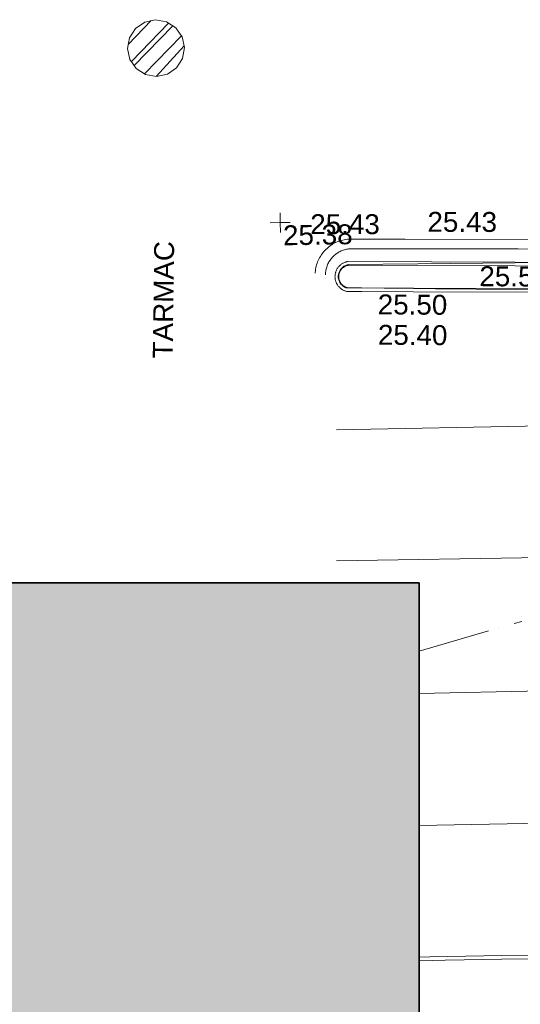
# Model space of a CAD drawing. Header units: millimetres. Extents: x -287732 to 520720, y -103372 to 287754.
# Tile 90 of 256: x -16074 to -6642, y -60359 to -41798. Entities that reach past the tile are written whole.
import ezdxf

# ---------------------------------------------------------------- set-up
doc = ezdxf.new("R2010")
doc.units = ezdxf.units.MM
doc.linetypes.add('IMPORT-HIDDEN2 _3_', pattern=[4762.5, 3175, -1587.5])
doc.linetypes.add('IMPORT-UG_ELEC_STREET LIGHTING_QLB2 _2_', pattern=[2700, 1500, -300.0000000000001, 0, -250, 150, -300.0000000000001, 0, -200])
for name, color, linetype, lineweight, true_color in [('00_UAV_KERB_BOTTOM', 1, 'Continuous', 9, 0xff0000), ('00_UAV_KERB_TOP', 7, 'Continuous', 9, 0xa500a5), ('00_UAV_LEVEL_SPOT', 7, 'Continuous', 9, 0x666666), ('00_UAV_ROAD_MARKING_WHITE_CONTINUOUS', 7, 'Continuous', 9, 0x999999), ('00_UAV_ROAD_MARKING_YELLOW_CONTINUOUS', 40, 'Continuous', 9, 0xffbf00), ('01_DTM_CONTOUR_MNR', 7, 'Continuous', 9, 0xa5a552), ('12333-PUM-2D-U-0001-C01 - Rev2_REVIT IMPORT_dwg', 7, 'Continuous', 9, 0x767676), ('A_RHA_Line', 7, 'Continuous', 9, 0x00a600), ('PUM-CHAMBER EXTENTS', 6, 'IMPORT-HIDDEN2 _3_', 9, 0xff00ff), ('PUM-ELECTRIC-SL-QLB2', 7, 'IMPORT-UG_ELEC_STREET LIGHTING_QLB2 _2_', 9, 0xff7f7f)]:
    doc.layers.add(name, color=color, linetype=linetype, lineweight=lineweight, true_color=true_color)
doc.layers.add('00_UAV_SURVEY_TEXT', color=7, linetype='Continuous', lineweight=9)
doc.layers.add('A_RHA_Detail', color=7, linetype='Continuous', lineweight=9)
doc.styles.add('Swis721 Lt BT_2', font='swissl.ttf', dxfattribs={"height": 375})

# ---------------------------------------------------------------- blocks, each defined once
blk = doc.blocks.new('12333-PUM-2D-U-0001-C01 - Rev2_REVIT IMPORT_dwg_UAV-2077255-Site Location Plan Proposed')
at = {"layer": '00_UAV_LEVEL_SPOT', "color": 254, "true_color": 0xcccccc, "flags": 128}
for points in [[(500.0000000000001, 0), (0, 0), (0, 500.0000000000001)], [(0, -500.0000000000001), (0, 0), (-500.0000000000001, 0)]]:
    blk.add_lwpolyline(points, dxfattribs=at)
blk = doc.blocks.new('12333-PUM-2D-U-0001-C01 - Rev2_REVIT IMPORT_dwg_MGS62954_T2_Galway_ITM_3d_Rev1-2077680-Site Location Plan Proposed')
at = {"layer": '00_UAV_KERB_BOTTOM', "color": 254, "true_color": 0xcccccc, "flags": 128}
for points in [[(533895187.2137085, 725509159.2503065), (533894412.2678878, 725509178.537591), (533891263.2678878, 725509245.537591), (533891254.8384916, 725509244.2914811), (533891243.0099828, 725509242.1079209), (533891231.2832878, 725509239.4309494), (533891219.6789788, 725509236.2652631), (533891208.2174141, 725509232.6164156), (533891196.9187009, 725509228.4908082), (533891185.8026612, 725509223.8956788), (533891174.8887961, 725509218.8390886), (533891164.1962523, 725509213.3299085), (533891153.7437883, 725509207.3778037), (533891143.5497411, 725509200.9932162), (533891133.6319947, 725509194.1873467), (533891124.0079478, 725509186.9721351), (533891114.6944849, 725509179.3602391), (533891105.7079445, 725509171.3650125), (533891097.064092, 725509163.000482), (533891088.778092, 725509154.2813215), (533891080.8644806, 725509145.2228277), (533891073.3371413, 725509135.840892), (533891066.2092793, 725509126.1519738), (533891059.4933995, 725509116.1730703), (533891053.2012838, 725509105.9216881), (533891047.3439707, 725509095.4158117), (533891041.9317357, 725509084.6738721), (533891036.9740741, 725509073.714714), (533891032.4796831, 725509062.5575637), (533891028.4564474, 725509051.2219943), (533891024.9114251, 725509039.7278925), (533891021.8508354, 725509028.0954231), (533891019.2800477, 725509016.344993), (533891017.2035719, 725509004.4972169), (533891015.6250507, 725508992.5728792), (533891014.5472539, 725508980.5928997), (533891013.9720719, 725508968.5782952), (533891013.9005136, 725508956.5501436), (533891014.3327051, 725508944.5295461), (533891015.2678878, 725508932.5375909), (533891015.5112889, 725508930.1804488), (533891017.0463155, 725508918.2504343), (533891019.0795729, 725508906.3951646), (533891021.607494, 725508894.635438), (533891024.6256437, 725508882.9918848), (533891028.1287276, 725508871.4849323), (533891032.1105998, 725508860.134767), (533891036.5642746, 725508848.9613013), (533891041.4819391, 725508837.9841374), (533891046.854966, 725508827.2225325), (533891052.6739291, 725508816.6953664), (533891058.9286196, 725508806.4211073), (533891065.6080652, 725508796.4177798), (533891072.7005478, 725508786.7029332), (533891080.1936247, 725508777.29361), (533891088.0741501, 725508768.2063185), (533891096.3282993, 725508759.4569999), (533891104.941592, 725508751.061004), (533891113.8989168, 725508743.03306), (533891123.18456, 725508735.3872515), (533891132.7822314, 725508728.1369923), (533891142.6750934, 725508721.2950015), (533891152.8457904, 725508714.8732822), (533891163.2764798, 725508708.8831011), (533891173.9488624, 725508703.3349657), (533891184.8442152, 725508698.23861), (533891195.9434243, 725508693.6029747), (533891207.2270177, 725508689.4361926), (533891218.6752003, 725508685.7455728), (533891230.2678878, 725508682.5375907), (533891511.5707954, 725508675.5835317), (533892484.2678878, 725508651.537591), (533895915.2678879, 725508587.5375911)], [(533895686.4030231, 725496104.9121256), (533893930.4030232, 725496116.9121256), (533892576.4290617, 725496113.0981144), (533892372.6998381, 725496112.5242292)]]:
    blk.add_lwpolyline(points, dxfattribs=at)
at = {"layer": '00_UAV_KERB_TOP', "color": 254, "true_color": 0xcccccc, "flags": 128}
for points in [[(533895412.2441462, 725509083.6279461), (533894410.6525403, 725509108.5561174), (533891267.6727901, 725509175.4280273), (533891266.3142556, 725509175.2271961), (533891257.1593093, 725509173.5371796), (533891248.2916476, 725509171.5128685), (533891239.5165331, 725509169.118994), (533891230.849361, 725509166.3597555), (533891222.305337, 725509163.2399944), (533891213.8994496, 725509159.7651831), (533891205.6464453, 725509155.9414172), (533891197.5608029, 725509151.7754062), (533891189.6567076, 725509147.2744575), (533891181.9480255, 725509142.4464675), (533891174.4482803, 725509137.2999068), (533891167.1706298, 725509131.8438039), (533891160.1278406, 725509126.0877299), (533891153.3322684, 725509120.0417842), (533891146.7958351, 725509113.7165725), (533891140.5300079, 725509107.123192), (533891134.5457788, 725509100.2732089), (533891128.8536466, 725509093.1786411), (533891123.4635969, 725509085.8519348), (533891118.3850856, 725509078.3059433), (533891113.6270226, 725509070.553905), (533891109.1977549, 725509062.6094195), (533891105.1050529, 725509054.4864242), (533891101.3560967, 725509046.1991696), (533891097.9574631, 725509037.7621942), (533891094.9151143, 725509029.1902995), (533891092.2343883, 725509020.4985238), (533891089.9199876, 725509011.7021147), (533891087.975972, 725509002.8165047), (533891086.4057525, 725508993.8572816), (533891085.2120836, 725508984.8401637), (533891084.3970594, 725508975.7809699), (533891083.96211, 725508966.6955922), (533891083.9079981, 725508957.5999706), (533891084.2348188, 725508948.5100616), (533891084.9877771, 725508938.854791), (533891086.286836, 725508928.6379426), (533891087.824374, 725508919.6730536), (533891089.735974, 725508910.7804133), (533891092.0182821, 725508901.9756228), (533891094.6672944, 725508893.2741292), (533891097.6783643, 725508884.691197), (533891101.0462085, 725508876.2418844), (533891104.7649192, 725508867.941014), (533891108.8279723, 725508859.8031477), (533891113.2282398, 725508851.842563), (533891117.9580024, 725508844.0732253), (533891123.0089619, 725508836.5087646), (533891128.3722579, 725508829.1624513), (533891134.0384813, 725508822.0471733), (533891139.997691, 725508815.1754138), (533891146.2394327, 725508808.5592276), (533891152.7527568, 725508802.210222), (533891159.5262363, 725508796.1395353), (533891166.5479882, 725508790.3578173), (533891173.8056945, 725508784.8752115), (533891181.2866219, 725508779.7013359), (533891188.9776462, 725508774.8452673), (533891196.8652757, 725508770.3155254), (533891204.9356725, 725508766.1200563), (533891213.1746781, 725508762.2662203), (533891221.5678382, 725508758.7607785), (533891230.1004291, 725508755.6098812), (533891238.7574816, 725508752.8190551), (533891240.6223285, 725508752.3030057), (533891506.5040004, 725508745.7301733), (533892485.7856263, 725508721.5214571), (533895986.9257804, 725508656.2131007)], [(533895755.1650898, 725496034.4405909), (533893930.2624368, 725496046.9114518), (533892861.0910811, 725496043.8997014), (533892371.4779187, 725496042.5205095)]]:
    blk.add_lwpolyline(points, dxfattribs=at)
at = {"layer": '00_UAV_ROAD_MARKING_WHITE_CONTINUOUS', "color": 254, "true_color": 0xcccccc}
for p, q in [((533890994.5495443, 725506075.0142181), (533895861.6367333, 725506090.5744253)), ((533895821.1972554, 725503599.8738117), (533890949.5495442, 725503605.0142175)), ((533892459.3975899, 725501079.4350994), (533895774.8801455, 725501097.2994626)), ((533895730.5801421, 725498597.6388727), (533892415.9389734, 725498589.6926329))]:
    blk.add_line(p, q, dxfattribs=at)
at = {"layer": '00_UAV_ROAD_MARKING_YELLOW_CONTINUOUS', "color": 254, "true_color": 0xcccccc, "flags": 128}
for points in [[(533894753.5495442, 725509602.0142177), (533892349.6303622, 725509648.5280454), (533891342.5495442, 725509668.0142179), (533891314.0166445, 725509668.3113302), (533891285.4963313, 725509667.4133482), (533891257.0386388, 725509665.3218472), (533891228.6934915, 725509662.0404965), (533891200.5106163, 725509657.5750524), (533891172.5394558, 725509651.9333488), (533891144.8290807, 725509645.1252834), (533891117.4281047, 725509637.1627998), (533891090.384598, 725509628.0598667), (533891063.7460044, 725509617.8324538), (533891037.5590569, 725509606.4985039), (533891011.8696965, 725509594.0779), (533890986.7229909, 725509580.5924325), (533890962.1630559, 725509566.0657592), (533890938.2329783, 725509550.5233649), (533890914.974739, 725509533.9925164), (533890895.5495442, 725509519.0142177), (533890873.648212, 725509500.7236115), (533890852.5320218, 725509481.5319164), (533890832.238019, 725509461.4728014), (533890812.8018062, 725509440.5814574), (533890794.2574807, 725509418.894534), (533890776.6375758, 725509396.4500781), (533890759.973003, 725509373.2874649), (533890744.2929975, 725509349.4473294), (533890729.6250671, 725509324.9714952), (533890715.9949445, 725509299.9029012), (533890703.4265417, 725509274.2855265), (533890691.9419079, 725509248.1643125), (533890681.5611909, 725509221.5850846), (533890672.302602, 725509194.5944718), (533890664.1823842, 725509167.2398251), (533890657.2147828, 725509139.5691335), (533890651.4120215, 725509111.630941), (533890646.7842802, 725509083.4742607), (533890643.3396777, 725509055.1484886), (533890641.5495442, 725509034.0142176)], [(533897366.5495442, 725509335.0142177), (533894475.5495442, 725509431.0142176), (533892369.2181889, 725509467.3186841), (533891342.5495442, 725509485.0142175), (533891321.7784796, 725509485.0913715), (533891301.022404, 725509484.298656), (533891280.3177302, 725509482.6374613), (533891259.7007817, 725509480.1107023), (533891239.2077276, 725509476.7228112), (533891218.8745193, 725509472.4797322), (533891198.7368284, 725509467.3889085), (533891178.8299834, 725509461.4592713), (533891159.1889074, 725509454.7012234), (533891139.8480577, 725509447.1266204), (533891120.8413647, 725509438.748751), (533891102.2021724, 725509429.5823127), (533891083.9631805, 725509419.6433864), (533891066.1563864, 725509408.9494089), (533891061.5495442, 725509406.0142177), (533891044.3331411, 725509394.3936093), (533891027.6184601, 725509382.0622463), (533891011.4348247, 725509369.0417615), (533890995.8106264, 725509355.3549976), (533890980.7732753, 725509341.0259659), (533890966.3491521, 725509326.0798042), (533890952.5635616, 725509310.5427332), (533890939.4406886, 725509294.4420104), (533890927.0035546, 725509277.8058817), (533890915.2739788, 725509260.6635326), (533890904.2725393, 725509243.0450368), (533890894.0185356, 725509224.9813027), (533890884.5299572, 725509206.5040202), (533890875.8234501, 725509187.6456054), (533890867.9142886, 725509168.4391419), (533890860.8163481, 725509148.9183244), (533890854.5420807, 725509129.1173992), (533890849.1024934, 725509109.0711033), (533890844.5071293, 725509088.8146054), (533890840.7640504, 725509068.383442), (533890837.879823, 725509047.8134564), (533890835.8595071, 725509027.1407353), (533890834.7066472, 725509006.4015456), (533890834.5495442, 725509001.014218)]]:
    blk.add_lwpolyline(points, dxfattribs=at)
at = {"layer": '01_DTM_CONTOUR_MNR', "color": 254, "true_color": 0xcccccc, "flags": 128}
blk.add_lwpolyline([(533895951.5000001, 725508621.5000001), (533892902.9421138, 725508704.3491329), (533892489.446757, 725508716.1272992), (533891381.3826186, 725508746.6783297), (533891228.7857143, 725508751.5000002), (533891211.2142857, 725508751.5000002), (533891188.8333334, 725508761.8333335), (533891165.0000001, 725508785.0000001), (533891147.3888889, 725508803.9074074), (533891126.5714287, 725508815.7142861), (533891114.1666667, 725508834.1666669), (533891104.1666667, 725508854.1666667), (533891094.1666666, 725508874.166667), (533891084.1666667, 725508894.1666667), (533891079.0000001, 725508920), (533891072.7142857, 725508937.5714287), (533891071.5000001, 725508957.5714287), (533891071.5000001, 725508977.5714288), (533891079.0000001, 725509000), (533891081.5, 725509017.5714288), (533891092.1250001, 725509042.25), (533891100.4130436, 725509062.7391306), (533891113.0000001, 725509083), (533891125.0000001, 725509102.5000001), (533891144.7222223, 725509124.2222222), (533891163.7000001, 725509141.8000002), (533891185.5000001, 725509156.7500001), (533891205.4999999, 725509166.7500002), (533891226.5, 725509177.0000001), (533891248.4655173, 725509180.7413794), (533891266.5000001, 725509187), (533892578.3333334, 725509180.0000002), (533894410.0000001, 725509163.8866279), (533895760, 725509150)], dxfattribs=at)
at = {"xscale": 0.375, "yscale": 0.375, "zscale": 0.375}
blk.add_blockref('12333-PUM-2D-U-0001-C01 - Rev2_REVIT IMPORT_dwg_UAV-2077255-Site Location Plan Proposed', (533890000.0000001, 725510000), dxfattribs=at)
at = {"layer": '00_UAV_KERB_BOTTOM', "color": 251, "true_color": 0x666666, "insert": (533891807.1677858, 725508042.520221), "char_height": 375, "width": 1495.902363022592, "attachment_point": 1, "rotation": 358.59326930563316, "line_spacing_factor": 1.005061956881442, "style": 'Swis721 Lt BT_2'}
blk.add_mtext('25.40', dxfattribs=at)
at = {"layer": '00_UAV_KERB_TOP', "color": 251, "true_color": 0x666666, "char_height": 375, "width": 1495.902363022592, "attachment_point": 1, "line_spacing_factor": 1.005061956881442, "style": 'Swis721 Lt BT_2'}
for s, insert, rotation in [('25.59', (533893738.4578067, 725509113.0365068), 358.5742849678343), ('25.50', (533891814.4930688, 725508615.6671469), 358.5909806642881)]:
    blk.add_mtext(s, dxfattribs=dict(at, insert=insert, rotation=rotation))
at = {"layer": '00_UAV_LEVEL_SPOT', "insert": (533890048.475159, 725509946.7845222), "char_height": 375, "width": 1495.902363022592, "attachment_point": 1, "line_spacing_factor": 1.005061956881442, "style": 'Swis721 Lt BT_2'}
blk.add_mtext('25.38', dxfattribs=at)
at = {"layer": '00_UAV_ROAD_MARKING_YELLOW_CONTINUOUS', "color": 251, "true_color": 0x666666, "char_height": 375, "width": 1495.902363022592, "attachment_point": 1, "line_spacing_factor": 1.005061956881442, "style": 'Swis721 Lt BT_2'}
for insert, rotation in [((533890567.9819939, 725510148.909), 359.0125548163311), ((533892776.9693189, 725510154.6451745), 358.8915128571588)]:
    blk.add_mtext('25.43', dxfattribs=dict(at, insert=insert, rotation=rotation))
at = {"layer": '00_UAV_SURVEY_TEXT', "color": 251, "true_color": 0x666666, "insert": (533887553.7726157, 725507486.7778573), "char_height": 375, "width": 2450.430537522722, "attachment_point": 1, "rotation": 88.24182937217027, "line_spacing_factor": 1.005061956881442, "style": 'Swis721 Lt BT_2'}
blk.add_mtext('TARMAC', dxfattribs=at)
blk = doc.blocks.new('12333-PUM-2D-U-0001-C01 - Rev2_REVIT IMPORT_dwg-1620468-Site Location Plan Proposed')
at = {"layer": 'PUM-CHAMBER EXTENTS', "true_color": 0xffaaff}
h = blk.add_hatch(dxfattribs=at)
h.set_pattern_fill('FP_3', color=211, style=0, pattern_type=2)
h.set_pattern_definition([(45, (-533641079.65, -725615854.3560001), (-265.1650429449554, 265.1650429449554), []), (45, (-533640902.873, -725615854.3560001), (-265.1650429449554, 265.1650429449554), [])])
h.paths.add_polyline_path([(246638.3501529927, -103060.0737184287), (246843.5517216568, -103019.2565886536), (247017.5132115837, -102903.0192372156), (247133.7505630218, -102729.0577472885), (247174.5676927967, -102523.8561786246), (247133.7505630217, -102318.6546099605), (247017.5132115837, -102144.6931200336), (246843.5517216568, -102028.4557685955), (246638.3501529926, -101987.6386388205), (246433.1485843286, -102028.4557685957), (246259.1870944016, -102144.6931200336), (246142.9497429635, -102318.6546099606), (246102.1326131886, -102523.8561786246), (246142.9497429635, -102729.0577472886), (246259.1870944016, -102903.0192372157), (246433.1485843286, -103019.2565886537), (246619.6954985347, -103056.3630769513)])
at = {"layer": 'PUM-CHAMBER EXTENTS', "color": 211, "linetype": 'Continuous', "true_color": 0xffaaff, "flags": 128}
blk.add_lwpolyline([(247174.5676927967, -102523.8561786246), (247133.7505630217, -102318.6546099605), (247087.1146185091, -102248.8589867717), (247017.5132115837, -102144.6931200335), (246843.5517216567, -102028.4557685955), (246638.3501529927, -101987.6386388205), (246433.1485843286, -102028.4557685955), (246259.1870944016, -102144.6931200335), (246142.9497429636, -102318.6546099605), (246102.1326131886, -102523.8561786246), (246142.9497429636, -102729.0577472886), (246189.5856873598, -102798.8533704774), (246259.1870944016, -102903.0192372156), (246433.1485843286, -103019.2565886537), (246638.3501529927, -103060.0737184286), (246843.5517216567, -103019.2565886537), (247017.5132115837, -102903.0192372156), (247133.7505630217, -102729.0577472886)], close=True, dxfattribs=at)
at = {"layer": 'PUM-ELECTRIC-SL-QLB2', "color": 254, "true_color": 0xffd4d4, "flags": 128}
blk.add_lwpolyline([(258040.9114382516, -113030.3950463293), (254616.3501528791, -113102.3561786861), (251393.6894601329, -113976.2006211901)], dxfattribs=at)
blk.add_blockref('12333-PUM-2D-U-0001-C01 - Rev2_REVIT IMPORT_dwg_MGS62954_T2_Galway_ITM_3d_Rev1-2077680-Site Location Plan Proposed', (-533641079.6498471, -725615854.3561786))

msp = doc.modelspace()

# ---------------------------------------------------------------- hatches: boundary and pattern name
at = {"layer": 'A_RHA_Detail', "true_color": 0x3c9dff}
msp.add_hatch(color=153, dxfattribs=at).paths.add_polyline_path([(-20697.98680714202, -64591.16037194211), (-8550.517097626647, -64591.16037194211), (-8550.517097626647, -52413.49097762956), (-20698.20985627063, -52413.49097762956), (-20698.20985627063, -64591.16037194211)])

# ---------------------------------------------------------------- linework, layer by layer
at = {"layer": 'A_RHA_Line', "color": 5, "lineweight": 35, "true_color": 0x0000ff}
for p, q in [((-8550.517097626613, -52413.49097762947), (-20698.2098562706, -52413.49097762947)), ((-8550.517097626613, -64591.16037194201), (-8550.517097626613, -52413.49097762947))]:
    msp.add_line(p, q, dxfattribs=at)

# ---------------------------------------------------------------- block references
at = {"layer": '12333-PUM-2D-U-0001-C01 - Rev2_REVIT IMPORT_dwg', "color": 254, "linetype": 'IMPORT-UG_ELEC_STREET LIGHTING_QLB2 _2_', "true_color": 0xffd4d4, "rotation": 0.9999999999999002}
msp.add_blockref('12333-PUM-2D-U-0001-C01 - Rev2_REVIT IMPORT_dwg-1620468-Site Location Plan Proposed', (-261895.0770586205, 55869.5817132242), dxfattribs=at)

doc.saveas('drawing.dxf')
